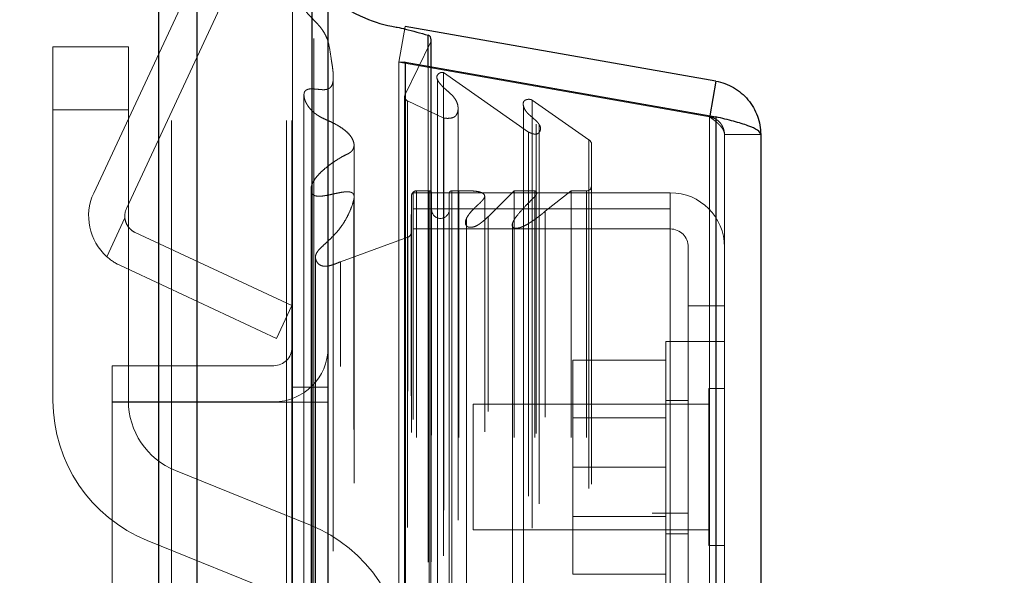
# Model space of a CAD drawing. Header units: inches. Extents: x 0.2 to 10.7, y 0.2 to 7.9.
# Tile 40 of 105: x 1.999 to 2.1624, y 4.7348 to 4.8269. Entities that reach past the tile are written whole.
import ezdxf

# ---------------------------------------------------------------- set-up
doc = ezdxf.new("R2010")
doc.units = ezdxf.units.IN
doc.header["$MEASUREMENT"] = 0
doc.linetypes.add('HIDDEN', pattern=[0.07500000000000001, 0.05, -0.025])
doc.layers.add('DIMENSIONS', color=140, linetype='Continuous')
doc.styles.add('SLDTEXTSTYLE0', font='TXT', dxfattribs={"width": 0.7})
doc.dimstyles.new('SLDDIMSTYLE0', dxfattribs={"dimtxt": 0.0849609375, "dimasz": 0.13, "dimexe": 0, "dimexo": 0.0625, "dimgap": 0.021240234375, "dimtad": 0, "dimtih": 1, "dimtoh": 1, "dimlfac": 12, "dimrnd": 1e-09, "dimzin": 12, "dimdsep": 46, "dimtxsty": 'SLDTEXTSTYLE0', "dimsah": 1, "dimcen": 0.09, "dimadec": 0, "dimazin": 3, "dimtfac": 1, "dimtofl": 0, "dimtmove": 0, "dimatfit": 3, "dimfxl": 0, "dimfrac": 2, "dimtolj": 1, "dimtzin": 12, "dimarcsym": 0})
doc.dimstyles.new('SLDDIMSTYLE1', dxfattribs={"dimtxt": 0.0849609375, "dimasz": 0.13, "dimexe": 0, "dimexo": 0.0625, "dimgap": 0.021240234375, "dimtad": 0, "dimtih": 1, "dimtoh": 1, "dimlfac": 12, "dimrnd": 1e-09, "dimzin": 12, "dimdsep": 46, "dimtxsty": 'SLDTEXTSTYLE0', "dimsah": 1, "dimcen": 0.09, "dimadec": 0, "dimazin": 3, "dimtfac": 1, "dimtmove": 0, "dimatfit": 0, "dimfxl": 0, "dimfrac": 2, "dimtolj": 1, "dimtzin": 12, "dimarcsym": 0})

# ---------------------------------------------------------------- blocks, each defined once
blk = doc.blocks.new('_D_10')
at = {"layer": 'DIMENSIONS'}
for p, q in [((1.898348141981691, 4.616004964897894), (1.898348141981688, 5.456098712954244)), ((2.050181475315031, 4.895577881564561), (2.050181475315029, 5.456098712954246)), ((1.344833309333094, 5.331098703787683), (1.316303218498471, 5.331098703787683)), ((1.316303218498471, 5.331098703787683), (1.316303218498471, 5.196067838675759)), ((1.597302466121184, 5.331098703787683), (1.625832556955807, 5.331098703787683)), ((1.625832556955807, 5.331098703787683), (1.625832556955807, 5.196067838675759)), ((1.898348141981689, 5.331098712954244), (1.712428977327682, 5.331098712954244)), ((2.050181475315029, 5.331098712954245), (2.300181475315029, 5.331098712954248)), ((1.316303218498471, 5.196067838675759), (1.344833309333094, 5.196067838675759)), ((1.625832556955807, 5.196067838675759), (1.597302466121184, 5.196067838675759))]:
    blk.add_line(p, q, dxfattribs=at)
for points in [[(1.898348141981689, 5.331098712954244), (1.768348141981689, 5.351098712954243), (1.768348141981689, 5.311098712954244)], [(2.050181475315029, 5.331098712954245), (2.180181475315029, 5.311098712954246), (2.180181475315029, 5.351098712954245)]]:
    blk.add_solid(points, dxfattribs=at)
at = {"layer": 'DIMENSIONS', "char_height": 0.08333333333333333, "attachment_point": 1, "style": 'SLDTEXTSTYLE0'}
for s, insert in [('1.82', (1.344833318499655, 5.457541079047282)), ('46.3', (1.344833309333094, 5.303490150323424))]:
    blk.add_mtext(s, dxfattribs=dict(at, insert=insert))
blk = doc.blocks.new('_D_12')
at = {"layer": 'DIMENSIONS'}
for p, q in [((1.216848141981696, 5.279643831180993), (1.216848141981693, 6.160563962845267)), ((2.121942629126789, 4.857844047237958), (2.121942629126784, 6.160563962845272)), ((1.216848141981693, 6.035563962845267), (1.394914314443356, 6.035563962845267)), ((1.510040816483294, 6.03556395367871), (1.481510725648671, 6.03556395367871)), ((1.481510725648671, 6.03556395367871), (1.481510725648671, 5.900533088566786)), ((1.83318896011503, 6.03556395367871), (1.861719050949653, 6.03556395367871)), ((1.861719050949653, 6.03556395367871), (1.861719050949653, 5.900533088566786)), ((2.121942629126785, 6.035563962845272), (1.948315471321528, 6.03556396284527)), ((1.481510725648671, 5.900533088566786), (1.510040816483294, 5.900533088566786)), ((1.861719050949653, 5.900533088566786), (1.83318896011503, 5.900533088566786))]:
    blk.add_line(p, q, dxfattribs=at)
for points in [[(1.216848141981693, 6.035563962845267), (1.346848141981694, 6.015563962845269), (1.346848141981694, 6.055563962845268)], [(2.121942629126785, 6.035563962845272), (1.991942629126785, 6.05556396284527), (1.991942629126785, 6.015563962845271)]]:
    blk.add_solid(points, dxfattribs=at)
at = {"layer": 'DIMENSIONS', "char_height": 0.08333333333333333, "attachment_point": 1, "style": 'SLDTEXTSTYLE0'}
for s, insert in [('10.86', (1.510040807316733, 6.162006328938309)), ('275.9', (1.510040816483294, 6.00795540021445))]:
    blk.add_mtext(s, dxfattribs=dict(at, insert=insert))

msp = doc.modelspace()

# ---------------------------------------------------------------- linework, layer by layer
at = {"color": 7, "linetype": 'Continuous', "lineweight": 25}
for p, q in [((2.022105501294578, 2.910161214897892), (2.022105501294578, 4.855990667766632)), ((2.028469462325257, 2.910161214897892), (2.028469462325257, 4.854810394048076)), ((2.04754543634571, 2.910161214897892), (2.047545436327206, 4.845836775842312)), ((2.050181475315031, 2.910161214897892), (2.050181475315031, 4.845577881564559)), ((2.114505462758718, 4.81670731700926), (2.062984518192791, 4.825791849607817)), ((2.066784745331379, 4.81920364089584), (2.066784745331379, 4.824340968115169)), ((2.06729437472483, 4.819113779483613), (2.06729437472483, 4.823573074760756)), ((2.062984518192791, 4.819873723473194), (2.062915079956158, 4.819873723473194)), ((2.062984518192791, 4.819873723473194), (2.062984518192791, 2.936265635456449)), ((2.062984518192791, 4.819873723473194), (2.114505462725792, 4.810789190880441)), ((2.114505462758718, 4.81670731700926), (2.113493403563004, 4.810967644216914)), ((2.114505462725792, 4.810789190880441), (2.114505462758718, 2.945350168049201)), ((2.12194262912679, 4.807844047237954), (2.12194262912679, 2.948295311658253))]:
    msp.add_line(p, q, dxfattribs=at)
at = {"color": 7, "linetype": 'HIDDEN', "lineweight": 18}
for p, q in [((2.022105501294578, 4.85599066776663), (2.022105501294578, 2.910161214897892)), ((2.022105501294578, 4.85599066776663), (2.022105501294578, 2.910161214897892)), ((2.022105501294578, 2.910161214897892), (2.022105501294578, 4.855990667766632)), ((2.024226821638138, 2.910161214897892), (2.024226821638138, 4.854810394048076)), ((2.024226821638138, 2.910161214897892), (2.024226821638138, 4.854810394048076)), ((2.028469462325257, 2.910161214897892), (2.028469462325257, 4.854810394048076)), ((2.043302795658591, 2.910161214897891), (2.043302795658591, 4.845836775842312)), ((2.043302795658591, 2.910161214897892), (2.043302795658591, 4.845836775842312)), ((2.04754543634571, 2.910161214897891), (2.04754543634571, 4.845836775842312)), ((2.044181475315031, 2.910161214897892), (2.044181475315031, 4.845577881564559)), ((2.01131173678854, 4.798131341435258), (2.031597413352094, 4.841634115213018)), ((2.016749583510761, 4.795595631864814), (2.037035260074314, 4.839098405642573)), ((2.047799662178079, 2.923795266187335), (2.047799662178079, 4.832344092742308)), ((2.062984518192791, 4.825791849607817), (2.061942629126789, 4.819883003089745)), ((2.067210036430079, 4.823207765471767), (2.062909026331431, 4.814389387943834)), ((2.067210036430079, 2.932931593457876), (2.067210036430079, 4.823207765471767)), ((2.067210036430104, 2.932931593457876), (2.067210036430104, 4.823207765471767)), ((2.017054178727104, 4.822398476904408), (2.004554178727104, 4.822398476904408)), ((2.004554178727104, 4.811981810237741), (2.004554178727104, 4.822398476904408)), ((2.017054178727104, 4.822398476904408), (2.017054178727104, 4.811981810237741)), ((2.113463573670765, 4.810798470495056), (2.061942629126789, 4.819883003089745)), ((2.061942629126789, 4.819873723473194), (2.061942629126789, 2.936265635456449)), ((2.062915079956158, 4.819873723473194), (2.061942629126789, 4.819873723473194)), ((2.061942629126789, 4.819873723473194), (2.11346357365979, 4.810789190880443)), ((2.066784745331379, 2.936935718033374), (2.066784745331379, 4.81920364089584)), ((2.06729437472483, 2.937025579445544), (2.06729437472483, 4.819113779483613)), ((2.069347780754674, 2.938000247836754), (2.069347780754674, 4.818139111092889)), ((2.069347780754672, 4.818139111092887), (2.083438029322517, 4.808273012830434)), ((2.051054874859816, 2.938753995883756), (2.05105487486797, 4.817390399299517)), ((2.051054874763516, 2.938762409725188), (2.051054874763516, 4.817388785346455)), ((2.068355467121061, 4.816922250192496), (2.068355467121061, 4.816893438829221)), ((2.068355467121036, 4.816893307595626), (2.068355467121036, 2.939217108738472)), ((2.062882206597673, 4.814179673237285), (2.062882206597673, 2.941959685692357)), ((2.062909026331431, 2.941749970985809), (2.062909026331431, 4.814389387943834)), ((2.063360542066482, 2.942713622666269), (2.063360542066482, 4.813425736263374)), ((2.063360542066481, 4.813425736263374), (2.069378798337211, 4.810591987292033)), ((2.063360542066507, 2.942713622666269), (2.063360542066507, 4.813425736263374)), ((2.084022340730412, 2.942563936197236), (2.084022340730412, 4.813575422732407)), ((2.084022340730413, 4.813575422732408), (2.093454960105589, 4.806970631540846)), ((2.004554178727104, 4.811981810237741), (2.004554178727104, 4.763719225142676)), ((2.017054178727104, 4.811981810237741), (2.004554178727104, 4.811981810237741)), ((2.017054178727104, 4.811981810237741), (2.004554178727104, 4.811981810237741)), ((2.017054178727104, 4.763719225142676), (2.017054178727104, 4.811981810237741)), ((2.071745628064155, 2.943904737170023), (2.071745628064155, 4.812236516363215)), ((2.08259076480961, 4.812651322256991), (2.08259076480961, 2.94349215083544)), ((2.069378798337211, 2.94554737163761), (2.069378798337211, 4.810591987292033)), ((2.113493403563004, 4.810967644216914), (2.113463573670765, 4.810798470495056)), ((2.114505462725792, 4.810789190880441), (2.11346357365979, 4.810789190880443)), ((2.11346357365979, 4.810789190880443), (2.113463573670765, 2.945350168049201)), ((2.11346357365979, 2.9453501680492), (2.113463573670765, 4.810789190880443)), ((2.114505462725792, 2.9453501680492), (2.114505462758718, 4.810789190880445)), ((2.083438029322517, 2.947866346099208), (2.083438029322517, 4.808273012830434)), ((2.084699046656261, 4.79786164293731), (2.084699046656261, 4.809568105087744)), ((2.085202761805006, 2.946597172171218), (2.085202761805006, 4.809545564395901)), ((2.093454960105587, 2.949168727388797), (2.093454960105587, 4.806970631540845)), ((2.115942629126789, 4.807844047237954), (2.115942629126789, 2.948295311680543)), ((2.115942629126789, 4.807844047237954), (2.12194262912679, 4.807844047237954)), ((2.054491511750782, 2.950026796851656), (2.054491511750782, 4.806088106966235)), ((2.093887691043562, 2.949899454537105), (2.093887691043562, 4.806239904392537)), ((2.066948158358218, 4.798522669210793), (2.064874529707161, 4.798522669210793)), ((2.064874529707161, 2.95761668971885), (2.064874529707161, 4.798522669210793)), ((2.064874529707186, 2.95761668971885), (2.064874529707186, 4.798522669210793)), ((2.066948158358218, 4.798522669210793), (2.066948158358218, 2.95761668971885)), ((2.066948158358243, 2.95761668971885), (2.066948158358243, 4.798522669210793)), ((2.071871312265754, 4.798522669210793), (2.070698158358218, 4.798522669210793)), ((2.070698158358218, 2.95761668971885), (2.070698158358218, 4.798522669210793)), ((2.070698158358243, 4.798522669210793), (2.070698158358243, 2.95761668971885)), ((2.071871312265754, 2.95761668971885), (2.071871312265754, 4.798522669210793)), ((2.081041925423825, 4.798522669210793), (2.076717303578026, 4.794227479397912)), ((2.084486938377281, 4.798522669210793), (2.081041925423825, 4.798522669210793)), ((2.081041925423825, 2.95761668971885), (2.081041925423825, 4.798522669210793)), ((2.08448693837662, 2.95761668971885), (2.08448693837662, 4.798522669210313)), ((2.090521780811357, 4.798522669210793), (2.086213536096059, 4.795156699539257)), ((2.093054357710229, 4.798522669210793), (2.090521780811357, 4.798522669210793)), ((2.090521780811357, 2.95761668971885), (2.090521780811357, 4.798522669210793)), ((2.093054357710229, 2.95761668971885), (2.093054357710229, 4.798522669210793)), ((2.093054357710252, 2.95761668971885), (2.093054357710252, 4.798522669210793)), ((2.064031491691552, 4.797689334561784), (2.063961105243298, 4.79160948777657)), ((2.064031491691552, 2.958450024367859), (2.064031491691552, 4.797689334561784)), ((2.064031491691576, 2.958450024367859), (2.064031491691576, 4.797689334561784)), ((2.064275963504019, 4.798208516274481), (2.106942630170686, 4.798208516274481)), ((2.064275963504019, 4.795528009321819), (2.064275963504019, 4.798208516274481)), ((2.067364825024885, 2.958033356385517), (2.067364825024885, 4.798106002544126)), ((2.070281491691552, 4.798106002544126), (2.070281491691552, 2.958033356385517)), ((2.076169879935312, 2.958533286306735), (2.076169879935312, 4.797647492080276)), ((2.084699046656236, 2.958280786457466), (2.084699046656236, 4.797861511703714)), ((2.106942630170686, 4.795528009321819), (2.106942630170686, 4.798208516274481)), ((2.064275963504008, 2.960611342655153), (2.064275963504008, 4.795528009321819)), ((2.064275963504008, 4.795528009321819), (2.106942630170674, 4.795528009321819)), ((2.106942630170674, 4.725528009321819), (2.106942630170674, 4.795528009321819)), ((2.013483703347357, 4.787606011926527), (2.016482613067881, 4.794037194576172)), ((2.016482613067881, 4.794037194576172), (2.013483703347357, 4.787606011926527)), ((2.073162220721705, 4.793969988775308), (2.073162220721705, 4.793956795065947)), ((2.073162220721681, 4.793956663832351), (2.073162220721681, 2.962168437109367)), ((2.076717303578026, 2.96191187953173), (2.076717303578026, 4.794227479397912)), ((2.07671730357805, 2.96191187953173), (2.07671730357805, 4.794227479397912)), ((2.086213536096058, 2.960982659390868), (2.086213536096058, 4.795156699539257)), ((2.064275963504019, 4.792208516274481), (2.106942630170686, 4.792208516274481)), ((2.080773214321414, 4.793127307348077), (2.080773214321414, 2.963013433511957)), ((2.018200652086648, 4.791608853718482), (2.044181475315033, 4.779493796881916)), ((2.063413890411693, 4.790836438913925), (2.052221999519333, 4.786745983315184)), ((2.063413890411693, 2.965302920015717), (2.063413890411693, 4.790836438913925)), ((2.063413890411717, 2.965302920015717), (2.063413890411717, 4.790836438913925)), ((2.063961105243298, 2.964529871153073), (2.063961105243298, 4.79160948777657)), ((2.063961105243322, 2.964529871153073), (2.063961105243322, 4.79160948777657)), ((2.109942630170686, 4.78920851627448), (2.109942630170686, 4.779458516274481)), ((2.048088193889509, 4.787525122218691), (2.048088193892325, 2.968628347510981)), ((2.041645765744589, 4.774055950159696), (2.015664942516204, 4.786171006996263)), ((2.052221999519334, 2.969393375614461), (2.052221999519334, 4.786745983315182)), ((2.044181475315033, 4.779493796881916), (2.041645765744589, 4.774055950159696)), ((2.109942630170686, 4.779458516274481), (2.115942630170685, 4.779458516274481)), ((2.109942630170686, 4.779458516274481), (2.109942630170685, 4.725528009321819)), ((2.106192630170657, 4.773541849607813), (2.106192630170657, 4.731875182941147)), ((2.109942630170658, 4.773541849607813), (2.106192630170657, 4.773541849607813)), ((2.115942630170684, 4.773541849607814), (2.109942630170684, 4.773541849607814)), ((2.014348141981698, 4.769529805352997), (2.014348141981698, 4.763529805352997)), ((2.041181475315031, 4.769529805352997), (2.014348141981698, 4.769529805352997)), ((2.106192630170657, 4.770458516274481), (2.090775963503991, 4.770458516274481)), ((2.090775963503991, 4.770458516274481), (2.09077596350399, 4.75270851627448)), ((2.044181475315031, 4.765994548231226), (2.050181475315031, 4.765994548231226)), ((2.113338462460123, 4.765729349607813), (2.113338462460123, 4.739687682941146)), ((2.115942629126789, 4.765729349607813), (2.113338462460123, 4.765729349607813)), ((2.041181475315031, 4.763529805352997), (2.014348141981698, 4.763529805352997)), ((2.014348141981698, 4.763494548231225), (2.014348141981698, 4.446286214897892)), ((2.014348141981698, 4.763494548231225), (2.041181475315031, 4.763494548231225)), ((2.041181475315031, 2.992577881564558), (2.041181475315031, 4.763494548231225)), ((2.041181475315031, 2.992577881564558), (2.041181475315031, 4.763494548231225)), ((2.041181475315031, 2.992577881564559), (2.041181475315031, 4.763494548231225)), ((2.041181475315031, 2.992577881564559), (2.041181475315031, 4.763494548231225)), ((2.041181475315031, 4.763494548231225), (2.044181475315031, 4.763494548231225)), ((2.044181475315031, 4.763494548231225), (2.050181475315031, 4.763494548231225)), ((2.074275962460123, 4.763125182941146), (2.074275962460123, 4.742291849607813)), ((2.113338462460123, 4.763125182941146), (2.074275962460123, 4.763125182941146)), ((2.109942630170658, 4.763750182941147), (2.106192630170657, 4.763750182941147)), ((2.106192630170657, 4.760871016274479), (2.090775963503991, 4.760871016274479)), ((2.047260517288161, 4.743074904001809), (2.024867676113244, 4.752131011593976)), ((2.106192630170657, 4.75270851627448), (2.09077596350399, 4.75270851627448)), ((2.09077596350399, 4.75270851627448), (2.090775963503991, 4.73495851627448)), ((2.103942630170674, 4.632233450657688), (2.103942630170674, 4.745066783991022)), ((2.109942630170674, 4.745066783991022), (2.103942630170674, 4.745066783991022)), ((2.090775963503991, 4.74454601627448), (2.106192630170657, 4.74454601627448)), ((2.074275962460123, 4.742291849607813), (2.113338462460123, 4.742291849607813)), ((2.106192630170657, 4.741666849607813), (2.109942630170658, 4.741666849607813)), ((2.020181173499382, 4.740542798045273), (2.042574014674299, 4.731486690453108)), ((2.113338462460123, 4.739687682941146), (2.115942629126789, 4.739687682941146)), ((2.106192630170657, 4.73495851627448), (2.090775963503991, 4.73495851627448))]:
    msp.add_line(p, q, dxfattribs=at)
at = {"color": 7, "linetype": 'HIDDEN', "lineweight": 18, "flags": 128}
for points in [[(2.044292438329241, 4.832401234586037), (2.044292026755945, 3.893165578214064), (2.044292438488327, 2.923738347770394)], [(2.046192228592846, 4.814360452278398), (2.046192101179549, 3.893165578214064), (2.046192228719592, 2.94178096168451)], [(2.054491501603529, 2.950027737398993), (2.054491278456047, 3.80083240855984), (2.054491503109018, 4.80611202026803)], [(2.047363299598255, 4.79890402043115), (2.047362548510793, 3.893165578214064), (2.047363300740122, 2.957252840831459)], [(2.047363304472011, 4.798902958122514), (2.047362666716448, 3.916682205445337), (2.047363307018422, 2.957235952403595)], [(2.054479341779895, 2.958940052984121), (2.054479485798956, 3.862955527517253), (2.054479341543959, 4.797197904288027)]]:
    msp.add_lwpolyline(points, dxfattribs=at)
at = {"color": 7, "linetype": 'Continuous', "lineweight": 25}
msp.add_arc((2.066461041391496, 4.823573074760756), 0.0008333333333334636, 0, 67.14223961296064, dxfattribs=at)
at = {"color": 7, "linetype": 'HIDDEN', "lineweight": 18}
for centre, radius, start, end in [((2.066461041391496, 4.823573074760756), 0.0008333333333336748, 334.0000000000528, 0), ((2.063715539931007, 4.814179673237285), 0.0008333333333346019, 165.4243750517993, 244.7861857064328), ((2.093054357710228, 4.806239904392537), 0.0008333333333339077, 0, 61.26737527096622), ((2.064874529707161, 4.797679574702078), 0.0008430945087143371, 90, 179.3367158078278), ((2.066948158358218, 4.798106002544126), 0.0004166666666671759, 0, 90), ((2.070698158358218, 4.798106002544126), 0.0004166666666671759, 90, 180), ((2.093054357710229, 4.799356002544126), 0.0008333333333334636, 270.0000000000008, 0), ((2.019468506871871, 4.794327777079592), 0.009000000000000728, 154.9999999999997, 228.3193493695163), ((2.106942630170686, 4.78920851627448), 0.009000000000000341, 0, 90), ((2.019468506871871, 4.794327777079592), 0.003000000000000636, 154.999999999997, 185.5584317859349), ((2.068823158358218, 4.795397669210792), 0.001458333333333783, 180, 0), ((2.106942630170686, 4.78920851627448), 0.003000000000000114, 0, 90), ((2.063127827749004, 4.791619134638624), 0.0008333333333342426, 290.0765427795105, 359.3367158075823), ((2.041181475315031, 4.772529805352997), 0.003000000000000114, 270.0000000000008, 0), ((2.041181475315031, 4.772529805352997), 0.009000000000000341, 270.0000000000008, 0), ((2.029554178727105, 4.763719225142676), 0.02500000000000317, 180, 247.9806186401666), ((2.029554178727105, 4.763719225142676), 0.01250000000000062, 180, 247.9806186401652), ((2.037887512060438, 4.719898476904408), 0.02500000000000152, 0, 67.98061864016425)]:
    msp.add_arc(centre, radius, start, end, dxfattribs=at)
for points, knots in [([(2.052221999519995, 4.786745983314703), (2.051982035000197, 4.786646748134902), (2.051545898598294, 4.78646638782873), (2.050934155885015, 4.786253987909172), (2.050438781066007, 4.786104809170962), (2.050019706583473, 4.786023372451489), (2.049648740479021, 4.786000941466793), (2.049284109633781, 4.786045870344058), (2.048940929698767, 4.786158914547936), (2.048636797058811, 4.786348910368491), (2.048375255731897, 4.786645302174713), (2.048132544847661, 4.787088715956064), (2.048038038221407, 4.787703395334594), (2.048317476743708, 4.788333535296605), (2.048866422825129, 4.788992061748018), (2.049607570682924, 4.789657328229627), (2.050430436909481, 4.790419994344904), (2.051161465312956, 4.791146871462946), (2.051818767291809, 4.791885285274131), (2.052446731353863, 4.792690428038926), (2.053104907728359, 4.793712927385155), (2.0537139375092, 4.794923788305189), (2.054181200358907, 4.796075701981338), (2.05446489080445, 4.797013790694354), (2.054540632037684, 4.797603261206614), (2.054416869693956, 4.797973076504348), (2.054241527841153, 4.798170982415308), (2.054006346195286, 4.798283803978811), (2.053724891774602, 4.798351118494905), (2.053390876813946, 4.798378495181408), (2.052984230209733, 4.798357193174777), (2.052425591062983, 4.79828020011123), (2.051624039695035, 4.798128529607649), (2.050743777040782, 4.79792557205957), (2.049913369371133, 4.797757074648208), (2.049274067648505, 4.797660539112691), (2.048743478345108, 4.797615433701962), (2.048313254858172, 4.797642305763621), (2.047957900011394, 4.797726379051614), (2.047655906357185, 4.797880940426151), (2.04747796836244, 4.798123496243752), (2.047351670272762, 4.798476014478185), (2.047340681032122, 4.799076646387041), (2.047598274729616, 4.799875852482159), (2.048150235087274, 4.800713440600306), (2.048844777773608, 4.801490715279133), (2.049672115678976, 4.802237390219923), (2.050615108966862, 4.802969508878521), (2.05167382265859, 4.803679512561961), (2.052656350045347, 4.804285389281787), (2.053488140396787, 4.804647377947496), (2.053928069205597, 4.804924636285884), (2.054140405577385, 4.805144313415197), (2.054267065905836, 4.805315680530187), (2.054394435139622, 4.805550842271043), (2.054497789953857, 4.805908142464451), (2.054502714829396, 4.806484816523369), (2.054230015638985, 4.807205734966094), (2.053661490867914, 4.807956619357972), (2.052892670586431, 4.808652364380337), (2.051909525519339, 4.809324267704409), (2.05083224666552, 4.809891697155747), (2.049856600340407, 4.810312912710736), (2.049155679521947, 4.81063727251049), (2.048664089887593, 4.810916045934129), (2.048239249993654, 4.811192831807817), (2.047831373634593, 4.811504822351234), (2.047398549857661, 4.81191237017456), (2.047009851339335, 4.812363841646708), (2.046684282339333, 4.812842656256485), (2.046426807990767, 4.813340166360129), (2.046247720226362, 4.813847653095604), (2.046171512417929, 4.814366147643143), (2.046202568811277, 4.81478840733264), (2.046363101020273, 4.815079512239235), (2.046560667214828, 4.815240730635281), (2.046814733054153, 4.815355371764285), (2.047103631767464, 4.815422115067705), (2.04736879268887, 4.815436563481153), (2.047696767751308, 4.815428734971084), (2.048186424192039, 4.815390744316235), (2.048798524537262, 4.815328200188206), (2.04941296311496, 4.815281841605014), (2.049903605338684, 4.815314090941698), (2.05035290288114, 4.815484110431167), (2.050764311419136, 4.81581947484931), (2.050973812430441, 4.816395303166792), (2.051057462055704, 4.817062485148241), (2.05105688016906, 4.817741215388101), (2.050998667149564, 4.818424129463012), (2.050908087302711, 4.819108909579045), (2.050800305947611, 4.819795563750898), (2.050622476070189, 4.820891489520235), (2.050459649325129, 4.822218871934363), (2.050105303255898, 4.823569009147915), (2.049697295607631, 4.824495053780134), (2.049271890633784, 4.825180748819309), (2.048811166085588, 4.825779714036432), (2.048298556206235, 4.826359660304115), (2.04774815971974, 4.82692179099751), (2.047197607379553, 4.827480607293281), (2.046356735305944, 4.828402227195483), (2.045415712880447, 4.829835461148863), (2.044672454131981, 4.831265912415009), (2.044344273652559, 4.832214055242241), (2.04424753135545, 4.832545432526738), (2.044234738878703, 4.832794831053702), (2.044263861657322, 4.83298191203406), (2.044343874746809, 4.833132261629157), (2.044497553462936, 4.833251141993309), (2.044821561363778, 4.833294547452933), (2.045225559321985, 4.833242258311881), (2.045720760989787, 4.833124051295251), (2.046296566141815, 4.832933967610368), (2.047010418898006, 4.832674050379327), (2.047520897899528, 4.832460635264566), (2.047799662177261, 4.832344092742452)], [0, 0, 0, 0, 0.0088730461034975, 0.01612679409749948, 0.02174796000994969, 0.02591860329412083, 0.02987558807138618, 0.03354539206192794, 0.03754946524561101, 0.0417996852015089, 0.04628166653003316, 0.05341961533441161, 0.06299658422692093, 0.07323931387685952, 0.08260003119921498, 0.09720872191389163, 0.1117945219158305, 0.1261466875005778, 0.136871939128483, 0.1507998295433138, 0.1678347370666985, 0.1875614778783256, 0.2086080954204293, 0.2218165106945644, 0.2309010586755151, 0.2350736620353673, 0.2384455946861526, 0.2411794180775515, 0.2441498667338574, 0.2477433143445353, 0.2518385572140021, 0.2570824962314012, 0.2659012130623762, 0.2782939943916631, 0.2865189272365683, 0.2934388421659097, 0.2991001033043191, 0.3035105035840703, 0.3070474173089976, 0.310955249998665, 0.3152941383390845, 0.3187918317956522, 0.3274070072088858, 0.3420059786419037, 0.3552752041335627, 0.369049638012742, 0.3833209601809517, 0.3981624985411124, 0.4136344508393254, 0.429774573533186, 0.4393099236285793, 0.4453683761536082, 0.4483669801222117, 0.4505468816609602, 0.4543749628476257, 0.4597943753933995, 0.4667685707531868, 0.4800637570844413, 0.4927991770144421, 0.5050022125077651, 0.5198626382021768, 0.5362739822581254, 0.547582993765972, 0.5565626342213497, 0.5631364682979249, 0.5674049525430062, 0.574742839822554, 0.5823646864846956, 0.5902860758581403, 0.5985304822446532, 0.6063376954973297, 0.6141224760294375, 0.621897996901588, 0.6298538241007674, 0.6328975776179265, 0.6359322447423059, 0.6390937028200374, 0.6423157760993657, 0.6455564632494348, 0.6475397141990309, 0.6527937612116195, 0.6612459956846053, 0.6672389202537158, 0.6724199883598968, 0.6768135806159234, 0.6826540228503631, 0.6923838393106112, 0.7026450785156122, 0.7128268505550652, 0.7230976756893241, 0.7334362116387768, 0.7438265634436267, 0.7542626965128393, 0.7831951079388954, 0.8037540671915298, 0.8158750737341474, 0.8271342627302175, 0.8374359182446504, 0.8467396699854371, 0.85776449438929, 0.8680831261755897, 0.8775727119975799, 0.9073634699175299, 0.9387903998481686, 0.9462852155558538, 0.9513678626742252, 0.954161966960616, 0.9573459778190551, 0.959685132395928, 0.9612900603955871, 0.9645195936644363, 0.9694227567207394, 0.9744030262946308, 0.9811009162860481, 0.9896795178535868, 1, 1, 1, 1]), ([(2.069378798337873, 4.810591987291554), (2.06948577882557, 4.810578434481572), (2.069698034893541, 4.810551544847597), (2.070016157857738, 4.81054025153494), (2.070320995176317, 4.810552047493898), (2.07060349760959, 4.810589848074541), (2.070856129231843, 4.810654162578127), (2.071072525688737, 4.810744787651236), (2.07127246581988, 4.810881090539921), (2.071488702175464, 4.811112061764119), (2.071705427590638, 4.811583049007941), (2.071782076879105, 4.812251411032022), (2.07167117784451, 4.812963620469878), (2.071361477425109, 4.81363825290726), (2.07090980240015, 4.814243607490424), (2.070319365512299, 4.814797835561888), (2.069710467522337, 4.815311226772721), (2.06919178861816, 4.815800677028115), (2.06882325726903, 4.816201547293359), (2.068565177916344, 4.816536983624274), (2.068297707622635, 4.816957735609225), (2.068154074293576, 4.817450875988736), (2.068404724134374, 4.817849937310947), (2.068630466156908, 4.81803072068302), (2.068881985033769, 4.818139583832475), (2.069132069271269, 4.818183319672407), (2.069280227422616, 4.818152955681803), (2.069347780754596, 4.818139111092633)], [0, 0, 0, 0, 0.02322157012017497, 0.04607306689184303, 0.06793507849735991, 0.08841304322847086, 0.1073706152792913, 0.124965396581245, 0.1417074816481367, 0.1651210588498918, 0.2142228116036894, 0.2883660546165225, 0.3612387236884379, 0.4313950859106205, 0.4999679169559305, 0.5667291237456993, 0.6421483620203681, 0.7038738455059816, 0.7517319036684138, 0.7863485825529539, 0.817419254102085, 0.8972091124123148, 0.9230384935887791, 0.9465894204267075, 0.9676562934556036, 0.9852527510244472, 1, 1, 1, 1]), ([(2.083438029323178, 4.808273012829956), (2.083554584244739, 4.808220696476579), (2.083765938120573, 4.808125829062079), (2.084062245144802, 4.808011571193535), (2.084299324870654, 4.807948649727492), (2.084535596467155, 4.807912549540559), (2.084830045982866, 4.807920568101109), (2.085137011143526, 4.808112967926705), (2.085348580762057, 4.808414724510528), (2.085449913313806, 4.808743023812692), (2.085423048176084, 4.809058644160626), (2.085326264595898, 4.809321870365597), (2.085203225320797, 4.809538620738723), (2.08507950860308, 4.809711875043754), (2.0849712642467, 4.809844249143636), (2.084783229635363, 4.810055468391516), (2.084478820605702, 4.810345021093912), (2.084043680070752, 4.810709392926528), (2.083624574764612, 4.811063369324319), (2.083241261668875, 4.811433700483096), (2.082910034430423, 4.811850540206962), (2.08265277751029, 4.812342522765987), (2.082521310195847, 4.812875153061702), (2.082585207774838, 4.813312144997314), (2.082818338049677, 4.813520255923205), (2.082990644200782, 4.813611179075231), (2.083189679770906, 4.813672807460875), (2.083405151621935, 4.81370406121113), (2.083624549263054, 4.813701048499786), (2.08384004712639, 4.813663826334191), (2.083961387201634, 4.81360498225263), (2.084022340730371, 4.813575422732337)], [0, 0, 0, 0, 0.03507791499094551, 0.06360823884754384, 0.08573389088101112, 0.099921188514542, 0.1256758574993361, 0.1579680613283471, 0.1991624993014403, 0.2415502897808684, 0.2782194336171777, 0.310699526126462, 0.3390023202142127, 0.3627118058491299, 0.3814729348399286, 0.3951231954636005, 0.4533442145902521, 0.5116860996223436, 0.5693972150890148, 0.6175998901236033, 0.6755400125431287, 0.7425291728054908, 0.8061651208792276, 0.8706370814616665, 0.8890105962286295, 0.9071321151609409, 0.9254109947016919, 0.9439119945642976, 0.9625291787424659, 0.9811770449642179, 1, 1, 1, 1]), ([(2.115942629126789, 4.807844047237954), (2.115939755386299, 4.807943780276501), (2.115934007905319, 4.808143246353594), (2.115887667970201, 4.808439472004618), (2.115814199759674, 4.808729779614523), (2.115711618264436, 4.80901128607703), (2.115581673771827, 4.809281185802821), (2.115425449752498, 4.809536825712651), (2.115199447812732, 4.809835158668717), (2.114880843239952, 4.810154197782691), (2.114450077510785, 4.810454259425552), (2.113974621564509, 4.810681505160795), (2.113633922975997, 4.810759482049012), (2.113463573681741, 4.810798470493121)], [0, 0, 0, 0, 0.07144899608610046, 0.1428979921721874, 0.2143469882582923, 0.2857959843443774, 0.3572449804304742, 0.4286939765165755, 0.5001429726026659, 0.6251072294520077, 0.7500714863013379, 0.8750357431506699, 1, 1, 1, 1]), ([(2.11346357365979, 4.810789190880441), (2.113561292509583, 4.810719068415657), (2.113756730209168, 4.81057882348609), (2.114040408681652, 4.810368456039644), (2.11431354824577, 4.810158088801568), (2.114572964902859, 4.809947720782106), (2.114816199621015, 4.80973735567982), (2.115040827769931, 4.809526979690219), (2.115295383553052, 4.809264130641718), (2.11555425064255, 4.808948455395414), (2.115774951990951, 4.808580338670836), (2.115916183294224, 4.808212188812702), (2.115933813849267, 4.807966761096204), (2.115942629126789, 4.807844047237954)], [0, 0, 0, 0, 0.07144899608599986, 0.1428979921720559, 0.2143469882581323, 0.2857959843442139, 0.3572449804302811, 0.4286939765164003, 0.5001429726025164, 0.6251072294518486, 0.7500714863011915, 0.8750357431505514, 1, 1, 1, 1]), ([(2.076717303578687, 4.79422747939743), (2.076538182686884, 4.794053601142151), (2.076204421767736, 4.793729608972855), (2.075690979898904, 4.793309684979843), (2.075229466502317, 4.79297335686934), (2.074817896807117, 4.792720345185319), (2.074417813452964, 4.792563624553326), (2.074043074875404, 4.792483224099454), (2.073704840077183, 4.792466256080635), (2.073394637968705, 4.792519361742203), (2.073147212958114, 4.792686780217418), (2.07301608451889, 4.792920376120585), (2.072957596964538, 4.793168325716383), (2.072957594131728, 4.793447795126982), (2.073058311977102, 4.793800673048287), (2.073299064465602, 4.794257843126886), (2.073667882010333, 4.794804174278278), (2.074127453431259, 4.795321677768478), (2.074596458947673, 4.795796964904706), (2.075032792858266, 4.796200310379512), (2.075470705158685, 4.796597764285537), (2.075799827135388, 4.796934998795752), (2.076002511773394, 4.797209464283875), (2.076116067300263, 4.79739695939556), (2.076185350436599, 4.797598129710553), (2.076146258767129, 4.797809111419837), (2.076042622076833, 4.797963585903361), (2.075903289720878, 4.798089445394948), (2.075728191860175, 4.798195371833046), (2.075489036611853, 4.798290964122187), (2.075187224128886, 4.798370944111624), (2.074707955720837, 4.798459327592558), (2.073994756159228, 4.798522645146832), (2.073000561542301, 4.798551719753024), (2.072270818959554, 4.798532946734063), (2.071871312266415, 4.798522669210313)], [0, 0, 0, 0, 0.05219962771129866, 0.09726501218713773, 0.1350835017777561, 0.1658552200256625, 0.190279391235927, 0.2131614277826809, 0.232604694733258, 0.2481648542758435, 0.266359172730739, 0.2887028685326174, 0.3079429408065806, 0.3270239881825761, 0.357280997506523, 0.396345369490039, 0.4447609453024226, 0.5032692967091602, 0.5447461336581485, 0.5863842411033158, 0.6277933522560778, 0.6681887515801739, 0.68419997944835, 0.7004267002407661, 0.7165372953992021, 0.7330177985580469, 0.7507448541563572, 0.7613872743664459, 0.7740462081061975, 0.789468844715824, 0.8079729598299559, 0.8290578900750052, 0.8744776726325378, 0.9312812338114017, 1, 1, 1, 1]), ([(2.086213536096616, 4.795156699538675), (2.086105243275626, 4.7950566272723), (2.085888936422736, 4.794856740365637), (2.085540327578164, 4.794574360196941), (2.085181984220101, 4.794300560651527), (2.08481733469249, 4.794033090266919), (2.084451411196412, 4.79376774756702), (2.084080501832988, 4.793508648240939), (2.083701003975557, 4.793259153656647), (2.083263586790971, 4.792991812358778), (2.082787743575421, 4.792732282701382), (2.082292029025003, 4.792506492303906), (2.081862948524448, 4.792370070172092), (2.081512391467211, 4.792325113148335), (2.081229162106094, 4.79233262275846), (2.080988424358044, 4.792387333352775), (2.080801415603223, 4.792538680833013), (2.080696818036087, 4.792767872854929), (2.08072453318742, 4.793018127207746), (2.080809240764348, 4.793258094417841), (2.081047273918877, 4.793780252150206), (2.081741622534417, 4.794721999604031), (2.082738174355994, 4.795819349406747), (2.083612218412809, 4.796703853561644), (2.084140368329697, 4.797235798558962), (2.084505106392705, 4.797577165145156), (2.08471263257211, 4.797859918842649), (2.084812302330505, 4.798069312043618), (2.084808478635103, 4.798252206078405), (2.084712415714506, 4.798382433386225), (2.08460265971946, 4.798468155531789), (2.084521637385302, 4.79850632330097), (2.084486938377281, 4.798522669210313)], [0, 0, 0, 0, 0.03196267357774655, 0.06384306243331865, 0.09557510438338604, 0.1270600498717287, 0.1582197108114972, 0.1891082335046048, 0.2198099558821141, 0.250383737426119, 0.2921714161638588, 0.3271640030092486, 0.3551312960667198, 0.3760526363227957, 0.3905024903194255, 0.4055568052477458, 0.4210712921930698, 0.4381167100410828, 0.4626969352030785, 0.4836345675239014, 0.5007231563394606, 0.6025883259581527, 0.7504184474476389, 0.8305027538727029, 0.876206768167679, 0.9146621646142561, 0.938734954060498, 0.9563171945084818, 0.9703950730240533, 0.9824137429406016, 0.9924684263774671, 0.9999999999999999, 0.9999999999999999, 0.9999999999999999, 0.9999999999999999]), ([(2.084486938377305, 4.798522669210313), (2.084508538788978, 4.79851293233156), (2.084566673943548, 4.798486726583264), (2.084658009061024, 4.798427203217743), (2.084766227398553, 4.79832804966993), (2.084792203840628, 4.798232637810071), (2.084806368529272, 4.798180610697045)], [0, 0, 0, 0, 0.1298747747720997, 0.3495438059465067, 0.6453128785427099, 0.9999999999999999, 0.9999999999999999, 0.9999999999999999, 0.9999999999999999]), ([(2.016482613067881, 4.794037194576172), (2.016508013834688, 4.79377618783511), (2.016566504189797, 4.793524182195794), (2.016747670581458, 4.793037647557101), (2.016871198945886, 4.792804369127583), (2.017169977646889, 4.792382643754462), (2.017349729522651, 4.792188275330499), (2.017746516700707, 4.791857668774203), (2.017963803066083, 4.791719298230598), (2.018200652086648, 4.791608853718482)], [0, 0, 0, 0, 0.25, 0.25, 0.5, 0.5, 0.75, 0.75, 1, 1, 1, 1])]:
    msp.add_open_spline(points, degree=3, knots=knots, dxfattribs=at)
at = {"color": 7, "linetype": 'Continuous', "lineweight": 25}
for points, knots in [([(2.050181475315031, 4.830647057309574), (2.050257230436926, 4.830592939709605), (2.052096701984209, 4.829278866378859), (2.055563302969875, 4.827234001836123), (2.059699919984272, 4.825967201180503), (2.062051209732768, 4.825591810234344), (2.063827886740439, 4.825150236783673), (2.065533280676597, 4.824683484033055), (2.066784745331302, 4.824340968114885)], [0, 0, 0, 0, 0.01691100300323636, 0.4106297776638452, 0.7032280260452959, 0.7130743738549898, 0.7894461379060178, 0.9999999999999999, 0.9999999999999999, 0.9999999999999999, 0.9999999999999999]), ([(2.114505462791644, 4.816707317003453), (2.115536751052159, 4.816525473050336), (2.116535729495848, 4.816161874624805), (2.118349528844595, 4.815114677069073), (2.11916390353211, 4.814431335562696), (2.120510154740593, 4.812826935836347), (2.121041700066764, 4.811906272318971), (2.121758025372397, 4.809938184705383), (2.12194262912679, 4.808891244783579), (2.12194262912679, 4.807844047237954)], [0, 0, 0, 0, 0.25, 0.25, 0.5, 0.5, 0.75, 0.75, 1, 1, 1, 1]), ([(2.121942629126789, 4.807844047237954), (2.121942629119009, 4.808089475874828), (2.121758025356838, 4.808334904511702), (2.121041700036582, 4.80882576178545), (2.120510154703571, 4.809071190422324), (2.119163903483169, 4.809562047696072), (2.118349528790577, 4.809807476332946), (2.116535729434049, 4.810298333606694), (2.115536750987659, 4.810543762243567), (2.114505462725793, 4.810789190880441)], [0, 0, 0, 0, 0.25, 0.25, 0.5, 0.5, 0.75, 0.75, 1, 1, 1, 1])]:
    msp.add_open_spline(points, degree=3, knots=knots, dxfattribs=at)
at = {"color": 7, "linetype": 'HIDDEN', "lineweight": 18}
msp.add_open_spline([(2.015664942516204, 4.786171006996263), (2.014869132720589, 4.786542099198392), (2.014141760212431, 4.787020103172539), (2.013483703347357, 4.787606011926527)], degree=3, dxfattribs=at)

# ---------------------------------------------------------------- dimensions: what is measured, and where the dimension line sits
at = {"layer": 'DIMENSIONS'}
dim = msp.add_linear_dim(base=(2.121942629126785, 6.03556396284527), p1=(1.216848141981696, 5.229643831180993), p2=(2.121942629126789, 4.807844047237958), angle=2.248997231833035e-13, dimstyle='SLDDIMSTYLE0', dxfattribs=at)
dim.commit()
dim.dimension.update_dxf_attribs({"geometry": '_D_12', "text_midpoint": (1.671614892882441, 6.035563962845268), "dimtype": 160})
dim = msp.add_linear_dim(base=(2.050181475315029, 5.331098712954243), p1=(1.898348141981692, 4.566004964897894), p2=(2.050181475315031, 4.845577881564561), dimstyle='SLDDIMSTYLE1', dxfattribs=at)
dim.commit()
dim.dimension.update_dxf_attribs({"geometry": '_D_10', "text_midpoint": (1.471067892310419, 5.331098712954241), "dimtype": 160})

doc.saveas('drawing.dxf')
